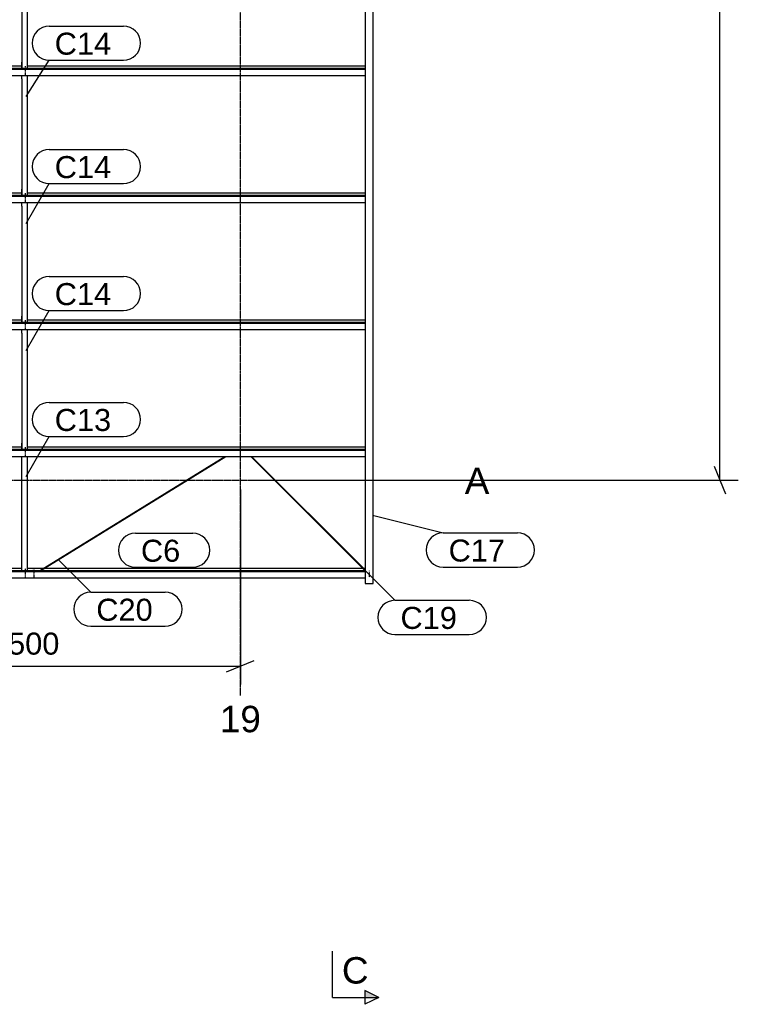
# Model space of a CAD drawing. Header units: millimetres. Extents: x -4888 to 73862, y -29046 to 15504.
# Tile 101 of 111: x 61205 to 67050, y -4263 to 3744. Entities that reach past the tile are written whole.
import ezdxf

# ---------------------------------------------------------------- set-up
doc = ezdxf.new("R2010")
doc.units = ezdxf.units.MM
doc.linetypes.add('DXK_LINE_DOT2', pattern=[3.9198, 1.9599, -1.9599])
doc.linetypes.add('DXK_LINE_DOT3', pattern=[5.9187, 2.979, -0.9799, 0.9799, -0.9799])
doc.styles.add('Arial', font='ARIAL.TTF', dxfattribs={"height": 0.2})

# ---------------------------------------------------------------- blocks, each defined once
blk = doc.blocks.new('Part-1953139-18886 - 1282')
at = {"color": 3, "linetype": 'Continuous'}
for p, q in [((61222, 163.5), (61222, 193.1)), ((61222, 163.5), (61224, 163.5)), ((61224, 163.5), (61224, 193.1)), ((61224, -734.9), (61224, 163.5)), ((61269, -734.9), (61269, 193.1)), ((61222, -734.9), (61222, -685.6)), ((61222, -685.6), (61224, -685.6))]:
    blk.add_line(p, q, dxfattribs=at)
blk = doc.blocks.new('Part-1953139-18924 - 1282')
at = {"color": 3, "linetype": 'Continuous'}
for p, q in [((64015.3, 5256.5), (64015.3, 5205.8)), ((64015.3, 5256.5), (64024, 5256.5)), ((64015.3, 5255.8), (64024, 5255.8)), ((64081.3, 5256.5), (64069, 5256.5)), ((64069, 5255.8), (64080, 5255.8)), ((64080, 5179), (64080, 5255.8)), ((64081.3, -839.7), (64081.3, 5256.5)), ((64015.3, 5179), (64015.3, -839.7)), ((64015.3, 5179), (64080, 5179)), ((64015.3, 5178.3), (64081.3, 5178.3)), ((64015.3, -839.7), (64081.3, -839.7))]:
    blk.add_line(p, q, dxfattribs=at)
blk = doc.blocks.new('GridLine-1953139-4959 - 1282')
at = {"color": 174, "linetype": 'DXK_LINE_DOT3'}
blk.add_line((63000, -1750), (63000, 12340), dxfattribs=at)
at = {"color": 136, "linetype": 'Continuous', "style": 'Arial'}
blk.add_text('19', height=214.89, dxfattribs=at).set_placement((62833.2, -2050))
blk = doc.blocks.new('GridLine-1953139-4960 - 1282')
at = {"color": 174, "linetype": 'DXK_LINE_DOT3'}
blk.add_line((-1750, 0), (64750, 0), dxfattribs=at)
at = {"color": 136, "linetype": 'Continuous', "style": 'Arial'}
blk.add_text('A', height=214.9, dxfattribs=at).set_placement((64825, -112.5))
blk = doc.blocks.new('Bolt-1953139-18890 - 1282')
at = {"color": 5, "linetype": 'DXK_LINE_DOT2'}
blk.add_line((61250, -717.3), (61250, -759.6), dxfattribs=at)
blk = doc.blocks.new('Bolt-1953139-18893 - 1282')
at = {"color": 5, "linetype": 'DXK_LINE_DOT2'}
blk.add_line((61250, 1301), (61250, 1258.7), dxfattribs=at)
blk = doc.blocks.new('Part-1953139-18897 - 1282')
at = {"color": 3, "linetype": 'Continuous'}
for p, q in [((61222, 3262.1), (61222, 3291.7)), ((61224, 3262.1), (61224, 3291.7)), ((61269, 2317.1), (61269, 3291.7)), ((61222, 3262.1), (61224, 3262.1)), ((61224, 3262.1), (61224, 2317.1)), ((61222, 2317.1), (61222, 2366.4)), ((61222, 2366.4), (61224, 2366.4))]:
    blk.add_line(p, q, dxfattribs=at)
blk = doc.blocks.new('Part-1953139-17234 - 1282')
at = {"color": 3, "linetype": 'Continuous'}
for p, q in [((59807, -716.2), (61093.5, -716.2)), ((61102.6, -716.2), (61222, -716.2)), ((61269, -716.2), (61397.4, -716.2)), ((61406.5, -716.2), (63994.5, -716.2)), ((64001.1, -716.2), (64015.3, -716.2)), ((59503, -734.9), (59503, -793.2)), ((59503, -734.9), (64015.3, -734.9)), ((59503, -742.4), (64015.3, -742.4)), ((59503, -793.2), (64015.3, -793.2))]:
    blk.add_line(p, q, dxfattribs=at)
blk = doc.blocks.new('Part-1953139-17235 - 1282')
at = {"color": 3, "linetype": 'Continuous'}
for p, q in [((59503, 251.4), (59503, 193.1)), ((59503, 251.4), (64015.3, 251.4)), ((59503, 243.9), (64015.3, 243.9)), ((59807, 270), (61222, 270)), ((61269, 270), (64015.3, 270)), ((59503, 193.1), (64015.3, 193.1))]:
    blk.add_line(p, q, dxfattribs=at)
blk = doc.blocks.new('Part-1953139-17236 - 1282')
at = {"color": 3, "linetype": 'Continuous'}
for p, q in [((59503, 1284.2), (59503, 1226)), ((59503, 1284.2), (64015.3, 1284.2)), ((59807, 1302.9), (61222, 1302.9)), ((61269, 1302.9), (64015.3, 1302.9)), ((59503, 1276.8), (64015.3, 1276.8)), ((59503, 1226), (64015.3, 1226))]:
    blk.add_line(p, q, dxfattribs=at)
blk = doc.blocks.new('Part-1953139-17237 - 1282')
at = {"color": 3, "linetype": 'Continuous'}
for p, q in [((59807, 2335.8), (61222, 2335.8)), ((61269, 2335.8), (64015.3, 2335.8)), ((59503, 2317.1), (59503, 2258.8)), ((59503, 2317.1), (64015.3, 2317.1)), ((59503, 2309.6), (64015.3, 2309.6)), ((59503, 2258.8), (64015.3, 2258.8))]:
    blk.add_line(p, q, dxfattribs=at)
blk = doc.blocks.new('Part-1953139-17238 - 1282')
at = {"color": 3, "linetype": 'Continuous'}
for p, q in [((59807, 3368.6), (61222, 3368.6)), ((61269, 3368.6), (64015.3, 3368.6)), ((59503, 3349.9), (59503, 3291.7)), ((59503, 3349.9), (64015.3, 3349.9)), ((59503, 3342.5), (64015.3, 3342.5)), ((59503, 3291.7), (64015.3, 3291.7))]:
    blk.add_line(p, q, dxfattribs=at)
blk = doc.blocks.new('Part-1953139-18891 - 1282')
at = {"color": 3, "linetype": 'Continuous'}
for p, q in [((61222, 1196.4), (61222, 1226)), ((61224, 1196.4), (61224, 1226)), ((61269, 251.4), (61269, 1226)), ((61222, 1196.4), (61224, 1196.4)), ((61224, 1196.4), (61224, 251.4)), ((61222, 251.4), (61222, 300.7)), ((61222, 300.7), (61224, 300.7))]:
    blk.add_line(p, q, dxfattribs=at)
blk = doc.blocks.new('Bolt-1953139-18892 - 1282')
at = {"color": 5, "linetype": 'DXK_LINE_DOT2'}
blk.add_line((61250, 1271.2), (61250, 1228.9), dxfattribs=at)
blk = doc.blocks.new('Bolt-1953139-18952 - 1282')
at = {"color": 5, "linetype": 'DXK_LINE_DOT2'}
blk.add_line((64050, -739.9), (64050, -738.6), dxfattribs=at)
blk = doc.blocks.new('Bolt-1953139-18953 - 1282')
at = {"color": 5, "linetype": 'DXK_LINE_DOT2'}
blk.add_line((64050, -790.2), (64050, -747.9), dxfattribs=at)
blk = doc.blocks.new('Bolt-1953139-18887 - 1282')
at = {"color": 5, "linetype": 'DXK_LINE_DOT2'}
blk.add_line((61250, 238.4), (61250, 196), dxfattribs=at)
blk = doc.blocks.new('Bolt-1953139-18888 - 1282')
at = {"color": 5, "linetype": 'DXK_LINE_DOT2'}
blk.add_line((61250, 268.2), (61250, 225.9), dxfattribs=at)
blk = doc.blocks.new('Bolt-1953139-18889 - 1282')
at = {"color": 5, "linetype": 'DXK_LINE_DOT2'}
blk.add_line((61250, -747.1), (61250, -789.4), dxfattribs=at)
blk = doc.blocks.new('Part-1953139-18894 - 1282')
at = {"color": 3, "linetype": 'Continuous'}
for p, q in [((61222, 2229.3), (61222, 2258.8)), ((61224, 2229.3), (61224, 2258.8)), ((61269, 1284.2), (61269, 2258.8)), ((61222, 2229.3), (61224, 2229.3)), ((61224, 2229.3), (61224, 1284.2)), ((61222, 1284.2), (61222, 1333.6)), ((61222, 1333.6), (61224, 1333.6))]:
    blk.add_line(p, q, dxfattribs=at)
blk = doc.blocks.new('Bolt-1953139-18895 - 1282')
at = {"color": 5, "linetype": 'DXK_LINE_DOT2'}
blk.add_line((61250, 2304.1), (61250, 2261.8), dxfattribs=at)
blk = doc.blocks.new('Bolt-1953139-18896 - 1282')
at = {"color": 5, "linetype": 'DXK_LINE_DOT2'}
blk.add_line((61250, 2333.9), (61250, 2291.6), dxfattribs=at)
blk = doc.blocks.new('Bolt-1953139-18898 - 1282')
at = {"color": 5, "linetype": 'DXK_LINE_DOT2'}
blk.add_line((61250, 3337), (61250, 3294.6), dxfattribs=at)
blk = doc.blocks.new('Bolt-1953139-18899 - 1282')
at = {"color": 5, "linetype": 'DXK_LINE_DOT2'}
blk.add_line((61250, 3366.8), (61250, 3324.4), dxfattribs=at)
blk = doc.blocks.new('Part-1953139-18900 - 1282')
at = {"color": 3, "linetype": 'Continuous'}
for p, q in [((61222, 4295), (61222, 4324.5)), ((61224, 4295), (61224, 4324.5)), ((61269, 3349.9), (61269, 4324.5)), ((61222, 4295), (61224, 4295)), ((61224, 4295), (61224, 3349.9)), ((61222, 3349.9), (61222, 3399.3)), ((61222, 3399.3), (61224, 3399.3))]:
    blk.add_line(p, q, dxfattribs=at)
blk = doc.blocks.new('Bolt-1953139-19065 - 1282')
at = {"color": 5, "linetype": 'DXK_LINE_DOT2'}
blk.add_line((61320, -747.9), (61320, -790.2), dxfattribs=at)
blk = doc.blocks.new('Part-1953139-19062 - 1282')
at = {"color": 3, "linetype": 'Continuous'}
for p, q in [((61373.8, -730.8), (62874, 193.1)), ((61376.2, -734.9), (62883.1, 193.1)), ((61373.5, -731.2), (61373.8, -730.8)), ((61373.9, -732.6), (61373.5, -731.2)), ((61375, -734.2), (61373.9, -732.6)), ((61375.8, -734.9), (61375, -734.2))]:
    blk.add_line(p, q, dxfattribs=at)
blk = doc.blocks.new('Bolt-1953139-19066 - 1282')
at = {"color": 5, "linetype": 'Continuous'}
for p, q in [((61311.2, -737.7), (61311, -738.1)), ((61311, -738.1), (61311, -738.6)), ((61311, -738.6), (61311, -739.1)), ((61311, -739.1), (61311.2, -739.5)), ((61311.4, -737.2), (61311.2, -737.7)), ((61311.2, -739.5), (61311.4, -740)), ((61311.7, -736.8), (61311.4, -737.2)), ((61311.4, -740), (61311.7, -740.4)), ((61312.1, -736.3), (61311.7, -736.8)), ((61311.7, -740.4), (61312.1, -740.8)), ((61312.5, -735.9), (61312.1, -736.3)), ((61312.1, -740.8), (61312.5, -741.2)), ((61313, -735.5), (61312.5, -735.9)), ((61312.5, -741.2), (61313, -741.6)), ((61313.6, -735.2), (61313, -735.5)), ((61313, -741.6), (61313.6, -742)), ((61314.3, -734.9), (61313.6, -735.2)), ((61313.6, -742), (61314.3, -742.3)), ((61315, -734.6), (61314.3, -734.9)), ((61314.3, -742.3), (61315, -742.6)), ((61315.8, -734.4), (61315, -734.6)), ((61315, -742.6), (61315.8, -742.8)), ((61316.6, -734.2), (61315.8, -734.4)), ((61315.8, -742.8), (61316.6, -743)), ((61317.4, -734), (61316.6, -734.2)), ((61316.6, -743), (61317.4, -743.2)), ((61318.2, -733.9), (61317.4, -734)), ((61317.4, -743.2), (61318.2, -743.3)), ((61319.1, -733.8), (61318.2, -733.9)), ((61318.2, -743.3), (61319.1, -743.4)), ((61320, -733.8), (61319.1, -733.8)), ((61319.1, -743.4), (61320, -743.4)), ((61320.9, -733.8), (61320, -733.8)), ((61320, -735.2), (61320, -743.3)), ((61320, -743.4), (61320.9, -743.4)), ((61321.8, -733.9), (61320.9, -733.8)), ((61320.9, -743.4), (61321.8, -743.3)), ((61322.6, -734), (61321.8, -733.9)), ((61321.8, -743.3), (61322.6, -743.2)), ((61323.4, -734.2), (61322.6, -734)), ((61322.6, -743.2), (61323.4, -743)), ((61324.2, -734.4), (61323.4, -734.2)), ((61323.4, -743), (61324.2, -742.8)), ((61325, -734.6), (61324.2, -734.4)), ((61324.2, -742.8), (61325, -742.6)), ((61325.7, -734.9), (61325, -734.6)), ((61325, -742.6), (61325.7, -742.3)), ((61326.4, -735.2), (61325.7, -734.9)), ((61325.7, -742.3), (61326.4, -742)), ((61327, -735.5), (61326.4, -735.2)), ((61326.4, -742), (61327, -741.6)), ((61327.5, -735.9), (61327, -735.5)), ((61327, -741.6), (61327.5, -741.2)), ((61327.9, -736.3), (61327.5, -735.9)), ((61327.5, -741.2), (61327.9, -740.8)), ((61328.3, -736.8), (61327.9, -736.3)), ((61327.9, -740.8), (61328.3, -740.4)), ((61328.6, -737.2), (61328.3, -736.8)), ((61328.3, -740.4), (61328.6, -740)), ((61328.8, -737.7), (61328.6, -737.2)), ((61328.6, -740), (61328.8, -739.5)), ((61329, -738.1), (61328.8, -737.7)), ((61328.8, -739.5), (61329, -739.1)), ((61329, -738.6), (61329, -738.1)), ((61329, -739.1), (61329, -738.6))]:
    blk.add_line(p, q, dxfattribs=at)
blk = doc.blocks.new('Part-1953139-19067 - 1282')
at = {"color": 3, "linetype": 'Continuous'}
for p, q in [((63084.9, 193.1), (64004.2, -726)), ((63091.5, 193.1), (64007.1, -722.2)), ((64004.2, -726), (64005.5, -725.4)), ((64006.9, -724.1), (64005.5, -725.4)), ((64007.6, -722.7), (64006.9, -724.1)), ((64007.1, -722.2), (64007.6, -722.7))]:
    blk.add_line(p, q, dxfattribs=at)
blk = doc.blocks.new('StraightDimension-1953139-4963 - 1282')
at = {"color": 5, "linetype": 'Continuous'}
for p, q in [((59500, -75), (59500, -1662.7)), ((63000, -75), (63000, -1662.7)), ((59612.5, -1467.7), (59387.5, -1557.7)), ((59500, -1512.7), (63000, -1512.7)), ((62887.5, -1557.7), (63112.5, -1467.7))]:
    blk.add_line(p, q, dxfattribs=at)
at = {"color": 0}
blk.add_wipeout([(61565.5, -1456.5), (61565.5, -1194), (60934.5, -1194), (60934.5, -1456.5)], dxfattribs=at)
at = {"color": 1, "style": 'Arial'}
blk.add_text('3500', height=179.08, dxfattribs=at).set_placement((60972, -1419))
blk = doc.blocks.new('StraightDimension-1953139-4982 - 1282')
at = {"color": 5, "linetype": 'Continuous'}
for p, q in [((66900, 0), (66900, 10590)), ((66855, 112.5), (66945, -112.5)), ((63075, 0), (67050, 0))]:
    blk.add_line(p, q, dxfattribs=at)
blk = doc.blocks.new('Mark-1953139-19843 - 1282')
at = {"color": 136, "linetype": 'Continuous'}
for p, q in [((63992.4, -712.2), (64257.6, -977.4)), ((64257.6, -977.4), (64862.3, -977.4)), ((64257.6, -1254.9), (64862.3, -1254.9))]:
    blk.add_line(p, q, dxfattribs=at)
for centre, start, end in [((64257.6, -1116.1), 90, 270), ((64862.3, -1116.1), 270, 90)]:
    blk.add_arc(centre, 138.7, start, end, dxfattribs=at)
at = {"color": 0}
blk.add_wipeout([(64761.1, -1209.9), (64761.1, -1022.4), (64302.6, -1022.4), (64302.6, -1209.9)], dxfattribs=at)
blk.add_wipeout([(64761.1, -1209.9), (64761.1, -1022.4), (64302.6, -1022.4), (64302.6, -1209.9)], dxfattribs=at)
at = {"color": 2, "style": 'Arial'}
blk.add_text('C19', height=179.08, dxfattribs=at).set_placement((64302.6, -1209.9))
blk = doc.blocks.new('SectionMark-1953139-25398 - 1282')
at = {"linetype": 'Continuous'}
blk.add_hatch(color=6, dxfattribs=at).paths.add_polyline_path([(64013.4, -4206.3), (64013.4, -4150.1), (64125.9, -4206.3)])
at = {"color": 6, "linetype": 'Continuous'}
for p, q in [((63750.9, -4206.3), (63750.9, -3831.3)), ((64125.9, -4206.3), (64013.4, -4150.1)), ((64013.4, -4150.1), (64013.4, -4262.6)), ((63750.9, -4206.3), (64125.9, -4206.3)), ((64125.9, -4206.3), (64013.4, -4262.6))]:
    blk.add_line(p, q, dxfattribs=at)
at = {"color": 0, "linetype": 'Continuous'}
blk.add_wipeout([(64042.6, -4093.8), (64042.6, -3868.8), (63825.9, -3868.8), (63825.9, -4093.8)], dxfattribs=at)
at = {"color": 6, "linetype": 'Continuous', "style": 'Arial'}
blk.add_text('C', height=214.9, dxfattribs=at).set_placement((63825.9, -4093.8))
blk = doc.blocks.new('Mark-1953139-19774 - 1282')
at = {"color": 136, "linetype": 'Continuous'}
for p, q in [((61445.3, 2688.7), (62050, 2688.7)), ((61257.8, 2086.4), (61445.3, 2411.2)), ((61445.3, 2411.2), (62050, 2411.2))]:
    blk.add_line(p, q, dxfattribs=at)
for centre, start, end in [((61445.3, 2549.9), 90, 270), ((62050, 2549.9), 270, 90)]:
    blk.add_arc(centre, 138.7, start, end, dxfattribs=at)
at = {"color": 0}
blk.add_wipeout([(61948.8, 2456.2), (61948.8, 2643.7), (61490.3, 2643.7), (61490.3, 2456.2)], dxfattribs=at)
blk.add_wipeout([(61948.8, 2456.2), (61948.8, 2643.7), (61490.3, 2643.7), (61490.3, 2456.2)], dxfattribs=at)
at = {"color": 2, "style": 'Arial'}
blk.add_text('C14', height=179.08, dxfattribs=at).set_placement((61490.3, 2456.2))
blk = doc.blocks.new('Mark-1953139-19772 - 1282')
at = {"color": 136, "linetype": 'Continuous'}
for p, q in [((61445.2, 632.3), (62050, 632.3)), ((61257.7, 30), (61445.2, 354.8)), ((61445.2, 354.8), (62050, 354.8))]:
    blk.add_line(p, q, dxfattribs=at)
for centre, start, end in [((61445.2, 493.5), 90, 270), ((62050, 493.5), 270, 90)]:
    blk.add_arc(centre, 138.8, start, end, dxfattribs=at)
at = {"color": 0}
blk.add_wipeout([(61948.7, 399.8), (61948.7, 587.3), (61490.2, 587.3), (61490.2, 399.8)], dxfattribs=at)
blk.add_wipeout([(61948.7, 399.8), (61948.7, 587.3), (61490.2, 587.3), (61490.2, 399.8)], dxfattribs=at)
at = {"color": 2, "style": 'Arial'}
blk.add_text('C13', height=179.08, dxfattribs=at).set_placement((61490.2, 399.8))
blk = doc.blocks.new('Mark-1953139-19796 - 1282')
at = {"color": 136, "linetype": 'Continuous'}
for p, q in [((64075.7, -284.1), (64648.9, -429.5)), ((64648.9, -429.5), (65253.7, -429.5)), ((64648.9, -707), (65253.7, -707))]:
    blk.add_line(p, q, dxfattribs=at)
for centre, start, end in [((64648.9, -568.3), 90, 270), ((65253.7, -568.3), 270, 90)]:
    blk.add_arc(centre, 138.7, start, end, dxfattribs=at)
at = {"color": 0}
blk.add_wipeout([(65152.4, -662), (65152.4, -474.5), (64693.9, -474.5), (64693.9, -662)], dxfattribs=at)
blk.add_wipeout([(65152.4, -662), (65152.4, -474.5), (64693.9, -474.5), (64693.9, -662)], dxfattribs=at)
at = {"color": 2, "style": 'Arial'}
blk.add_text('C17', height=179.08, dxfattribs=at).set_placement((64693.9, -662))
blk = doc.blocks.new('Mark-1953139-19842 - 1282')
at = {"color": 136, "linetype": 'Continuous'}
for p, q in [((61518.2, -645.8), (61783.4, -911)), ((61783.4, -911), (62388.1, -911)), ((61783.4, -1188.5), (62388.1, -1188.5))]:
    blk.add_line(p, q, dxfattribs=at)
for centre, start, end in [((61783.4, -1049.7), 90, 270), ((62388.1, -1049.7), 270, 90)]:
    blk.add_arc(centre, 138.7, start, end, dxfattribs=at)
at = {"color": 0}
blk.add_wipeout([(62286.9, -1143.5), (62286.9, -956), (61828.4, -956), (61828.4, -1143.5)], dxfattribs=at)
blk.add_wipeout([(62286.9, -1143.5), (62286.9, -956), (61828.4, -956), (61828.4, -1143.5)], dxfattribs=at)
at = {"color": 2, "style": 'Arial'}
blk.add_text('C20', height=179.08, dxfattribs=at).set_placement((61828.4, -1143.5))
blk = doc.blocks.new('Mark-1953139-19402 - 1282')
at = {"color": 136, "linetype": 'Continuous'}
for p, q in [((62146.7, -431.2), (62612.5, -431.2)), ((62146.7, -708.7), (62612.5, -708.7))]:
    blk.add_line(p, q, dxfattribs=at)
for centre, radius, start, end in [((62146.7, -570), 138.7, 89.99999, 269.99999), ((62612.5, -570), 138.8, 269.99999, 89.99999)]:
    blk.add_arc(centre, radius, start, end, dxfattribs=at)
at = {"color": 0}
blk.add_wipeout([(62511.3, -663.7), (62511.3, -476.2), (62191.7, -476.2), (62191.7, -663.7)], dxfattribs=at)
blk.add_wipeout([(62511.3, -663.7), (62511.3, -476.2), (62191.7, -476.2), (62191.7, -663.7)], dxfattribs=at)
at = {"color": 2, "style": 'Arial'}
blk.add_text('C6', height=179.08, dxfattribs=at).set_placement((62191.7, -663.7))
blk = doc.blocks.new('Mark-1953139-19773 - 1282')
at = {"color": 136, "linetype": 'Continuous'}
for p, q in [((61445.3, 1655.8), (62050, 1655.8)), ((61257.8, 1053.6), (61445.3, 1378.3)), ((61445.3, 1378.3), (62050, 1378.3))]:
    blk.add_line(p, q, dxfattribs=at)
for centre, start, end in [((61445.3, 1517.1), 90, 270), ((62050, 1517.1), 270, 90)]:
    blk.add_arc(centre, 138.7, start, end, dxfattribs=at)
at = {"color": 0}
blk.add_wipeout([(61948.8, 1423.3), (61948.8, 1610.8), (61490.3, 1610.8), (61490.3, 1423.3)], dxfattribs=at)
blk.add_wipeout([(61948.8, 1423.3), (61948.8, 1610.8), (61490.3, 1610.8), (61490.3, 1423.3)], dxfattribs=at)
at = {"color": 2, "style": 'Arial'}
blk.add_text('C14', height=179.08, dxfattribs=at).set_placement((61490.3, 1423.3))
blk = doc.blocks.new('Mark-1953139-19775 - 1282')
at = {"color": 136, "linetype": 'Continuous'}
for p, q in [((61445.3, 3692.3), (62050, 3692.3)), ((61257.8, 3119.3), (61445.3, 3414.8)), ((61445.3, 3414.8), (62050, 3414.8))]:
    blk.add_line(p, q, dxfattribs=at)
for centre, start, end in [((61445.3, 3553.5), 90, 270), ((62050, 3553.5), 270, 90)]:
    blk.add_arc(centre, 138.7, start, end, dxfattribs=at)
at = {"color": 0}
blk.add_wipeout([(61948.8, 3459.8), (61948.8, 3647.3), (61490.3, 3647.3), (61490.3, 3459.8)], dxfattribs=at)
blk.add_wipeout([(61948.8, 3459.8), (61948.8, 3647.3), (61490.3, 3647.3), (61490.3, 3459.8)], dxfattribs=at)
at = {"color": 2, "style": 'Arial'}
blk.add_text('C14', height=179.08, dxfattribs=at).set_placement((61490.3, 3459.8))

msp = doc.modelspace()

# ---------------------------------------------------------------- block references
for name in ['GridLine-1953139-4959 - 1282', 'Part-1953139-18924 - 1282', 'Part-1953139-18900 - 1282', 'Part-1953139-17238 - 1282', 'Bolt-1953139-18899 - 1282', 'Part-1953139-18897 - 1282', 'Bolt-1953139-18898 - 1282', 'Part-1953139-17237 - 1282', 'Bolt-1953139-18896 - 1282', 'Part-1953139-18894 - 1282', 'Bolt-1953139-18895 - 1282', 'Part-1953139-17236 - 1282', 'Bolt-1953139-18893 - 1282', 'Part-1953139-18891 - 1282', 'Bolt-1953139-18892 - 1282', 'Part-1953139-17235 - 1282', 'Bolt-1953139-18888 - 1282', 'Part-1953139-18886 - 1282', 'Bolt-1953139-18887 - 1282', 'Part-1953139-19062 - 1282', 'Part-1953139-19067 - 1282', 'GridLine-1953139-4960 - 1282', 'Part-1953139-17234 - 1282', 'Bolt-1953139-18890 - 1282', 'Bolt-1953139-18889 - 1282', 'Bolt-1953139-19066 - 1282', 'Bolt-1953139-19065 - 1282', 'Bolt-1953139-18952 - 1282', 'Bolt-1953139-18953 - 1282']:
    msp.add_blockref(name, (0, 0))

# ---------------------------------------------------------------- next in the draw order: block references
for name in ['Mark-1953139-19775 - 1282', 'Mark-1953139-19774 - 1282', 'Mark-1953139-19773 - 1282', 'Mark-1953139-19772 - 1282', 'StraightDimension-1953139-4963 - 1282', 'Mark-1953139-19843 - 1282']:
    msp.add_blockref(name, (0, 0))

# ---------------------------------------------------------------- next in the draw order: block references
for name in ['StraightDimension-1953139-4982 - 1282', 'Mark-1953139-19842 - 1282']:
    msp.add_blockref(name, (0, 0))

# ---------------------------------------------------------------- next in the draw order: block references
for name in ['SectionMark-1953139-25398 - 1282', 'Mark-1953139-19402 - 1282']:
    msp.add_blockref(name, (0, 0))

# ---------------------------------------------------------------- next in the draw order: block references
msp.add_blockref('Mark-1953139-19796 - 1282', (0, 0))

doc.saveas('drawing.dxf')
